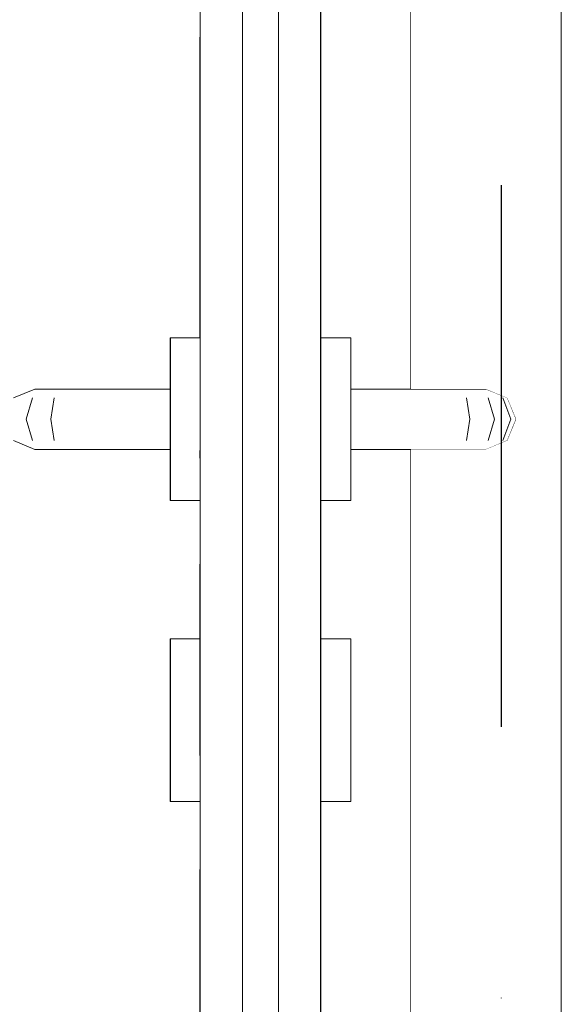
# Model space of a CAD drawing. Header units: millimetres. Extents: x -12989 to 381814, y -50461 to 30884.
# Tile 24 of 111: x 363625 to 363805, y -45155 to -44828. Entities that reach past the tile are written whole.
import ezdxf
from ezdxf.enums import TextEntityAlignment as Align

# ---------------------------------------------------------------- set-up
doc = ezdxf.new("R2010")
doc.units = ezdxf.units.MM
doc.header["$MEASUREMENT"] = 0
doc.linetypes.add('Kropki i Kreski', pattern=[360, 180, -90, 0, -90])
doc.linetypes.add('Wipeout_Contour', pattern=[1000, 0, -1000])
for name, color, linetype in [('AS_Belki.Import IFC', 7, 'Continuous'), ('Nowe_A__SCIANY', 7, 'Continuous'), ('Nowe_A_WYM', 7, 'Continuous'), ('Nowe_Drzwi Archicad', 7, 'Continuous'), ('Nowe_Warstwa IFC.Import IFC', 7, 'Continuous')]:
    doc.layers.add(name, color=color, linetype=linetype)
for name, color, linetype, lineweight in [('AS_Belki.Import IFC_Nr_pióra__88', 7, 'Continuous', 13), ('Nowe_A_WYM_Nr_pióra__1', 7, 'Continuous', 13), ('Nowe_A_WYM_Nr_pióra__45', 7, 'Continuous', 15), ('Nowe_A_WYM_Nr_pióra__85', 7, 'Continuous', 13), ('Nowe_Drzwi Archicad_Nr_pióra__3', 7, 'Continuous', 13), ('Nowe_Warstwa IFC.Import IFC_Nr_pióra__1', 7, 'Continuous', 13), ('Nowe_Warstwa IFC.Import IFC_Nr_pióra__25', 7, 'Continuous', 25)]:
    doc.layers.add(name, color=color, linetype=linetype, lineweight=lineweight)
doc.styles.add('STYL_AUTOMATYCZNY_1', font='arial.ttf')
doc.styles.add('STYL_AUTOMATYCZNY_4', font='arial.ttf')
doc.dimstyles.new('STYL_AUTOMATYCZNY__2', dxfattribs={"dimtxt": 139.999998, "dimasz": 57, "dimexe": 0.18, "dimexo": 0.0625, "dimgap": 0, "dimtad": 1, "dimdec": 0, "dimlfac": 0.1, "dimzin": 0, "dimdsep": 46, "dimtxsty": 'STYL_AUTOMATYCZNY_4', "dimblk": 'ARROWHEAD_6', "dimblk1": 'ARROWHEAD_6', "dimblk2": 'ARROWHEAD_6', "dimcen": 0.09, "dimse1": 1, "dimse2": 1, "dimclrd": 7, "dimclre": 7, "dimclrt": 7, "dimadec": 0, "dimazin": 0, "dimtfac": 1, "dimtdec": 4, "dimtmove": 0, "dimatfit": 3, "dimfxl": 0, "dimtolj": 1, "dimtzin": 0, "dimarcsym": 0})

# ---------------------------------------------------------------- blocks, each defined once
blk = doc.blocks.new('ElemPrzekroju_1_1', base_point=(363535.4, -45960.59))
at = {"color": 254, "linetype": 'Wipeout_Contour', "lineweight": 0, "ltscale": 10259356.83937414}
blk.add_wipeout([(363535.4, -43780.59), (363535.4, -44640.59), (363555.4, -44660.59), (363535.4, -44680.59), (363535.4, -45640.59), (363555.4, -45660.59), (363665.4, -45660.59), (363685.4, -45640.59), (363685.4, -45087.59), (363685.3, -45087.59), (363675.4, -45087.59), (363675.4, -45033.59), (363685.4, -45033.59), (363685.4, -44987.59), (363675.4, -44987.59), (363675.4, -44970.59), (363630.4, -44970.59), (363623.33, -44967.66), (363620.4, -44960.59), (363623.33, -44953.52), (363630.4, -44950.59), (363675.4, -44950.59), (363675.4, -44933.59), (363685.4, -44933.59), (363685.4, -44680.59), (363665.4, -44660.59), (363685.4, -44640.59), (363685.4, -43780.59)], dxfattribs=at).dxf.layer = 'Nowe_A__SCIANY'
blk = doc.blocks.new('ElemPrzekroju_6_1', base_point=(363535.4, -45960.59))
at = {"color": 254, "linetype": 'Wipeout_Contour', "lineweight": 0, "ltscale": 2198766.280141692}
blk.add_wipeout([(363755.4, -43860.59), (363725.4, -43860.59), (363725.4, -44933.59), (363735.4, -44933.59), (363735.4, -44950.59), (363755.4, -44950.59)], dxfattribs=at).dxf.layer = 'Nowe_Drzwi Archicad'
at = {"color": 254, "linetype": 'Wipeout_Contour', "lineweight": 0, "ltscale": 1465582.028579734}
blk.add_wipeout([(363630.4, -44950.59), (363623.33, -44953.52), (363624.89, -44953.52), (363631.55, -44950.59)], dxfattribs=at).dxf.layer = 'Nowe_Drzwi Archicad'
at = {"color": 254, "linetype": 'Wipeout_Contour', "lineweight": 0, "ltscale": 1466200.320476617}
blk.add_wipeout([(363780.4, -44950.59), (363779.26, -44950.59), (363785.92, -44953.52), (363787.48, -44953.52)], dxfattribs=at).dxf.layer = 'Nowe_Drzwi Archicad'
at = {"color": 254, "linetype": 'Wipeout_Contour', "lineweight": 0, "ltscale": 1466225.503888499}
blk.add_wipeout([(363790.4, -44960.59), (363788.68, -44960.59), (363785.92, -44967.66), (363787.48, -44967.66)], dxfattribs=at).dxf.layer = 'Nowe_Drzwi Archicad'
at = {"color": 254, "linetype": 'Wipeout_Contour', "lineweight": 0, "ltscale": 1465590.407743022}
blk.add_wipeout([(363623.33, -44967.66), (363630.4, -44970.59), (363631.55, -44970.59), (363624.89, -44967.66)], dxfattribs=at).dxf.layer = 'Nowe_Drzwi Archicad'
at = {"color": 254, "linetype": 'Wipeout_Contour', "lineweight": 0, "ltscale": 3665343.71480566}
blk.add_wipeout([(363725.4, -45960.59), (363755.4, -45960.59), (363755.4, -44970.59), (363735.4, -44970.59), (363735.4, -44987.59), (363725.4, -44987.59), (363725.4, -45033.59), (363735.4, -45033.59), (363735.4, -45087.59), (363725.4, -45087.59)], dxfattribs=at).dxf.layer = 'Nowe_Drzwi Archicad'
at = {"color": 254, "linetype": 'Wipeout_Contour', "lineweight": 0, "ltscale": 1465788.834166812}
blk.add_wipeout([(363675.4, -44983.97), (363675.4, -44987.59), (363675.5, -44987.59), (363675.5, -44983.97)], dxfattribs=at).dxf.layer = 'Nowe_Drzwi Archicad'
at = {"color": 254, "linetype": 'Wipeout_Contour', "lineweight": 0, "ltscale": 1465816.5304132}
blk.add_wipeout([(363675.5, -45047.09), (363675.5, -45037.21), (363675.4, -45037.21), (363675.4, -45047.09)], dxfattribs=at).dxf.layer = 'Nowe_Drzwi Archicad'
at = {"color": 254, "linetype": 'Wipeout_Contour', "lineweight": 0, "ltscale": 1465592.600304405}
blk.add_wipeout([(363631.55, -44950.59), (363624.89, -44953.52), (363629.7, -44953.52), (363634.8, -44950.59)], dxfattribs=at).dxf.layer = 'Nowe_Drzwi Archicad'
at = {"color": 254, "linetype": 'Wipeout_Contour', "lineweight": 0, "ltscale": 1466222.03461636}
blk.add_wipeout([(363787.48, -44953.52), (363785.92, -44953.52), (363788.68, -44960.59), (363790.4, -44960.59)], dxfattribs=at).dxf.layer = 'Nowe_Drzwi Archicad'
at = {"color": 254, "linetype": 'Wipeout_Contour', "lineweight": 0, "ltscale": 1465582.092901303}
blk.add_wipeout([(363622.13, -44960.59), (363624.89, -44967.66), (363629.7, -44967.66), (363627.59, -44960.59)], dxfattribs=at).dxf.layer = 'Nowe_Drzwi Archicad'
at = {"color": 254, "linetype": 'Wipeout_Contour', "lineweight": 0, "ltscale": 1466208.696132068}
blk.add_wipeout([(363787.48, -44967.66), (363785.92, -44967.66), (363779.26, -44970.59), (363780.4, -44970.59)], dxfattribs=at).dxf.layer = 'Nowe_Drzwi Archicad'
at = {"color": 254, "linetype": 'Wipeout_Contour', "lineweight": 0, "ltscale": 1465785.519954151}
blk.add_wipeout([(363675.4, -44974.09), (363675.4, -44983.97), (363675.5, -44983.97), (363675.5, -44974.09)], dxfattribs=at).dxf.layer = 'Nowe_Drzwi Archicad'
at = {"color": 254, "linetype": 'Wipeout_Contour', "lineweight": 0, "ltscale": 1466026.622161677}
blk.add_wipeout([(363735.4, -44983.97), (363735.3, -44983.97), (363735.3, -44987.59), (363735.4, -44987.59)], dxfattribs=at).dxf.layer = 'Nowe_Drzwi Archicad'
at = {"color": 254, "linetype": 'Wipeout_Contour', "lineweight": 0, "ltscale": 1465813.21187856}
blk.add_wipeout([(363675.5, -45037.21), (363675.5, -45033.59), (363675.4, -45033.59), (363675.4, -45037.21)], dxfattribs=at).dxf.layer = 'Nowe_Drzwi Archicad'
at = {"color": 254, "linetype": 'Wipeout_Contour', "lineweight": 0, "ltscale": 1466054.313915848}
blk.add_wipeout([(363735.3, -45047.09), (363735.4, -45047.09), (363735.4, -45037.21), (363735.3, -45037.21)], dxfattribs=at).dxf.layer = 'Nowe_Drzwi Archicad'
at = {"color": 254, "linetype": 'Wipeout_Contour', "lineweight": 0, "ltscale": 1465822.279357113}
blk.add_wipeout([(363675.5, -45060.59), (363675.5, -45047.09), (363675.4, -45047.09), (363675.4, -45060.59)], dxfattribs=at).dxf.layer = 'Nowe_Drzwi Archicad'
at = {"color": 254, "linetype": 'Wipeout_Contour', "lineweight": 0, "ltscale": 1466075.772732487}
blk.add_wipeout([(363735.3, -45087.59), (363735.4, -45087.59), (363735.4, -45083.97), (363735.3, -45083.97)], dxfattribs=at).dxf.layer = 'Nowe_Drzwi Archicad'
at = {"color": 254, "linetype": 'Wipeout_Contour', "lineweight": 0, "ltscale": 1466189.74868735}
blk.add_wipeout([(363779.26, -44950.59), (363776.01, -44950.59), (363781.11, -44953.52), (363785.92, -44953.52)], dxfattribs=at).dxf.layer = 'Nowe_Drzwi Archicad'
at = {"color": 254, "linetype": 'Wipeout_Contour', "lineweight": 0, "ltscale": 1465578.622130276}
blk.add_wipeout([(363624.89, -44953.52), (363622.13, -44960.59), (363627.59, -44960.59), (363629.7, -44953.52)], dxfattribs=at).dxf.layer = 'Nowe_Drzwi Archicad'
at = {"color": 254, "linetype": 'Wipeout_Contour', "lineweight": 0, "ltscale": 1465779.780642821}
blk.add_wipeout([(363675.4, -44960.59), (363675.4, -44974.09), (363675.5, -44974.09), (363675.5, -44960.59)], dxfattribs=at).dxf.layer = 'Nowe_Drzwi Archicad'
at = {"color": 254, "linetype": 'Wipeout_Contour', "lineweight": 0, "ltscale": 1466212.103106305}
blk.add_wipeout([(363788.68, -44960.59), (363783.22, -44960.59), (363781.11, -44967.66), (363785.92, -44967.66)], dxfattribs=at).dxf.layer = 'Nowe_Drzwi Archicad'
at = {"color": 254, "linetype": 'Wipeout_Contour', "lineweight": 0, "ltscale": 1465600.979409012}
blk.add_wipeout([(363624.89, -44967.66), (363631.55, -44970.59), (363634.8, -44970.59), (363629.7, -44967.66)], dxfattribs=at).dxf.layer = 'Nowe_Drzwi Archicad'
at = {"color": 254, "linetype": 'Wipeout_Contour', "lineweight": 0, "ltscale": 1466023.308486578}
blk.add_wipeout([(363735.4, -44974.09), (363735.3, -44974.09), (363735.3, -44983.97), (363735.4, -44983.97)], dxfattribs=at).dxf.layer = 'Nowe_Drzwi Archicad'
at = {"color": 254, "linetype": 'Wipeout_Contour', "lineweight": 0, "ltscale": 1465808.484409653}
blk.add_wipeout([(363675.5, -44983.97), (363675.5, -44987.59), (363685.3, -44987.59), (363685.3, -44983.97)], dxfattribs=at).dxf.layer = 'Nowe_Drzwi Archicad'
at = {"color": 254, "linetype": 'Wipeout_Contour', "lineweight": 0, "ltscale": 1465836.180284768}
blk.add_wipeout([(363685.3, -45047.09), (363685.3, -45037.21), (363675.5, -45037.21), (363675.5, -45047.09)], dxfattribs=at).dxf.layer = 'Nowe_Drzwi Archicad'
at = {"color": 254, "linetype": 'Wipeout_Contour', "lineweight": 0, "ltscale": 1466060.061927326}
blk.add_wipeout([(363735.3, -45060.59), (363735.4, -45060.59), (363735.4, -45047.09), (363735.3, -45047.09)], dxfattribs=at).dxf.layer = 'Nowe_Drzwi Archicad'
at = {"color": 254, "linetype": 'Wipeout_Contour', "lineweight": 0, "ltscale": 1465828.919361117}
blk.add_wipeout([(363675.5, -45074.09), (363675.5, -45060.59), (363675.4, -45060.59), (363675.4, -45074.09)], dxfattribs=at).dxf.layer = 'Nowe_Drzwi Archicad'
at = {"color": 254, "linetype": 'Wipeout_Contour', "lineweight": 0, "ltscale": 1466072.451801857}
blk.add_wipeout([(363735.3, -45083.97), (363735.4, -45083.97), (363735.4, -45074.09), (363735.3, -45074.09)], dxfattribs=at).dxf.layer = 'Nowe_Drzwi Archicad'
at = {"layer": 'Nowe_Drzwi Archicad_Nr_pióra__3', "color": 7, "linetype": 'Continuous', "lineweight": 13}
blk.add_line((363675.4, -44987.59), (363675.5, -44987.59), dxfattribs=at)
at = {"color": 254, "linetype": 'Wipeout_Contour', "lineweight": 0, "ltscale": 1465773.155152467}
blk.add_wipeout([(363675.4, -44947.09), (363675.4, -44960.59), (363675.5, -44960.59), (363675.5, -44947.09)], dxfattribs=at).dxf.layer = 'Nowe_Drzwi Archicad'
at = {"color": 254, "linetype": 'Wipeout_Contour', "lineweight": 0, "ltscale": 1465612.509378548}
blk.add_wipeout([(363634.8, -44950.59), (363629.7, -44953.52), (363636.9, -44953.52), (363639.66, -44950.59)], dxfattribs=at).dxf.layer = 'Nowe_Drzwi Archicad'
at = {"color": 254, "linetype": 'Wipeout_Contour', "lineweight": 0, "ltscale": 1466208.633804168}
blk.add_wipeout([(363785.92, -44953.52), (363781.11, -44953.52), (363783.22, -44960.59), (363788.68, -44960.59)], dxfattribs=at).dxf.layer = 'Nowe_Drzwi Archicad'
at = {"color": 254, "linetype": 'Wipeout_Contour', "lineweight": 0, "ltscale": 1465607.536292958}
blk.add_wipeout([(363627.59, -44960.59), (363629.7, -44967.66), (363636.9, -44967.66), (363635.76, -44960.59)], dxfattribs=at).dxf.layer = 'Nowe_Drzwi Archicad'
at = {"color": 254, "linetype": 'Wipeout_Contour', "lineweight": 0, "ltscale": 1466017.570106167}
blk.add_wipeout([(363735.4, -44960.59), (363735.3, -44960.59), (363735.3, -44974.09), (363735.4, -44974.09)], dxfattribs=at).dxf.layer = 'Nowe_Drzwi Archicad'
at = {"color": 254, "linetype": 'Wipeout_Contour', "lineweight": 0, "ltscale": 1466198.124401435}
blk.add_wipeout([(363785.92, -44967.66), (363781.11, -44967.66), (363776.01, -44970.59), (363779.26, -44970.59)], dxfattribs=at).dxf.layer = 'Nowe_Drzwi Archicad'
at = {"color": 254, "linetype": 'Wipeout_Contour', "lineweight": 0, "ltscale": 1465805.17024142}
blk.add_wipeout([(363675.5, -44974.09), (363675.5, -44983.97), (363685.3, -44983.97), (363685.3, -44974.09)], dxfattribs=at).dxf.layer = 'Nowe_Drzwi Archicad'
at = {"color": 254, "linetype": 'Wipeout_Contour', "lineweight": 0, "ltscale": 1466006.971884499}
blk.add_wipeout([(363735.3, -44983.97), (363725.5, -44983.97), (363725.5, -44987.59), (363735.3, -44987.59)], dxfattribs=at).dxf.layer = 'Nowe_Drzwi Archicad'
at = {"color": 254, "linetype": 'Wipeout_Contour', "lineweight": 0, "ltscale": 1465832.861794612}
blk.add_wipeout([(363685.3, -45037.21), (363685.3, -45033.59), (363675.5, -45033.59), (363675.5, -45037.21)], dxfattribs=at).dxf.layer = 'Nowe_Drzwi Archicad'
at = {"color": 254, "linetype": 'Wipeout_Contour', "lineweight": 0, "ltscale": 1466034.66400985}
blk.add_wipeout([(363725.5, -45047.09), (363735.3, -45047.09), (363735.3, -45037.21), (363725.5, -45037.21)], dxfattribs=at).dxf.layer = 'Nowe_Drzwi Archicad'
at = {"color": 254, "linetype": 'Wipeout_Contour', "lineweight": 0, "ltscale": 1465841.929151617}
blk.add_wipeout([(363685.3, -45060.59), (363685.3, -45047.09), (363675.5, -45047.09), (363675.5, -45060.59)], dxfattribs=at).dxf.layer = 'Nowe_Drzwi Archicad'
at = {"color": 254, "linetype": 'Wipeout_Contour', "lineweight": 0, "ltscale": 1466066.700854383}
blk.add_wipeout([(363735.3, -45074.09), (363735.4, -45074.09), (363735.4, -45060.59), (363735.3, -45060.59)], dxfattribs=at).dxf.layer = 'Nowe_Drzwi Archicad'
at = {"color": 254, "linetype": 'Wipeout_Contour', "lineweight": 0, "ltscale": 1465834.671241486}
blk.add_wipeout([(363675.5, -45083.97), (363675.5, -45074.09), (363675.4, -45074.09), (363675.4, -45083.97)], dxfattribs=at).dxf.layer = 'Nowe_Drzwi Archicad'
at = {"color": 254, "linetype": 'Wipeout_Contour', "lineweight": 0, "ltscale": 1466056.123114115}
blk.add_wipeout([(363725.5, -45087.59), (363735.3, -45087.59), (363735.3, -45083.97), (363725.5, -45083.97)], dxfattribs=at).dxf.layer = 'Nowe_Drzwi Archicad'
at = {"layer": 'Nowe_Drzwi Archicad_Nr_pióra__3', "color": 7, "linetype": 'Continuous', "lineweight": 13}
for p, q in [((363630.4, -44950.59), (363631.55, -44950.59)), ((363631.55, -44950.59), (363634.8, -44950.59)), ((363785.92, -44953.52), (363788.68, -44960.59)), ((363787.48, -44953.52), (363790.4, -44960.59)), ((363788.68, -44960.59), (363785.92, -44967.66)), ((363790.4, -44960.59), (363787.48, -44967.66)), ((363675.4, -44987.59), (363675.4, -44983.97)), ((363735.4, -44987.59), (363735.3, -44987.59)), ((363675.4, -45037.21), (363675.4, -45033.59)), ((363675.4, -45033.59), (363675.5, -45033.59)), ((363675.4, -45047.09), (363675.4, -45037.21)), ((363735.4, -45087.59), (363735.3, -45087.59))]:
    blk.add_line(p, q, dxfattribs=at)
at = {"color": 254, "linetype": 'Wipeout_Contour', "lineweight": 0, "ltscale": 1465767.418777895}
blk.add_wipeout([(363675.4, -44937.21), (363675.4, -44947.09), (363675.5, -44947.09), (363675.5, -44937.21)], dxfattribs=at).dxf.layer = 'Nowe_Drzwi Archicad'
at = {"color": 254, "linetype": 'Wipeout_Contour', "lineweight": 0, "ltscale": 1466010.945690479}
blk.add_wipeout([(363735.4, -44947.09), (363735.3, -44947.09), (363735.3, -44960.59), (363735.4, -44960.59)], dxfattribs=at).dxf.layer = 'Nowe_Drzwi Archicad'
at = {"color": 254, "linetype": 'Wipeout_Contour', "lineweight": 0, "ltscale": 1466169.839495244}
blk.add_wipeout([(363776.01, -44950.59), (363771.14, -44950.59), (363773.9, -44953.52), (363781.11, -44953.52)], dxfattribs=at).dxf.layer = 'Nowe_Drzwi Archicad'
at = {"color": 254, "linetype": 'Wipeout_Contour', "lineweight": 0, "ltscale": 1465604.065578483}
blk.add_wipeout([(363629.7, -44953.52), (363627.59, -44960.59), (363635.76, -44960.59), (363636.9, -44953.52)], dxfattribs=at).dxf.layer = 'Nowe_Drzwi Archicad'
at = {"color": 254, "linetype": 'Wipeout_Contour', "lineweight": 0, "ltscale": 1465799.431007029}
blk.add_wipeout([(363675.5, -44960.59), (363675.5, -44974.09), (363685.3, -44974.09), (363685.3, -44960.59)], dxfattribs=at).dxf.layer = 'Nowe_Drzwi Archicad'
at = {"color": 254, "linetype": 'Wipeout_Contour', "lineweight": 0, "ltscale": 1466186.65955788}
blk.add_wipeout([(363783.22, -44960.59), (363775.05, -44960.59), (363773.9, -44967.66), (363781.11, -44967.66)], dxfattribs=at).dxf.layer = 'Nowe_Drzwi Archicad'
at = {"color": 254, "linetype": 'Wipeout_Contour', "lineweight": 0, "ltscale": 1465620.888373}
blk.add_wipeout([(363629.7, -44967.66), (363634.8, -44970.59), (363639.66, -44970.59), (363636.9, -44967.66)], dxfattribs=at).dxf.layer = 'Nowe_Drzwi Archicad'
at = {"color": 254, "linetype": 'Wipeout_Contour', "lineweight": 0, "ltscale": 1466003.658164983}
blk.add_wipeout([(363735.3, -44974.09), (363725.5, -44974.09), (363725.5, -44983.97), (363735.3, -44983.97)], dxfattribs=at).dxf.layer = 'Nowe_Drzwi Archicad'
at = {"color": 254, "linetype": 'Wipeout_Contour', "lineweight": 0, "ltscale": 1465828.134646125}
blk.add_wipeout([(363685.3, -44983.97), (363685.3, -44987.59), (363685.4, -44987.59), (363685.4, -44983.97)], dxfattribs=at).dxf.layer = 'Nowe_Drzwi Archicad'
at = {"color": 254, "linetype": 'Wipeout_Contour', "lineweight": 0, "ltscale": 1466050.99591945}
blk.add_wipeout([(363735.3, -45037.21), (363735.4, -45037.21), (363735.4, -45033.59), (363735.3, -45033.59)], dxfattribs=at).dxf.layer = 'Nowe_Drzwi Archicad'
at = {"color": 254, "linetype": 'Wipeout_Contour', "lineweight": 0, "ltscale": 1465855.83014996}
blk.add_wipeout([(363685.4, -45047.09), (363685.4, -45037.21), (363685.3, -45037.21), (363685.3, -45047.09)], dxfattribs=at).dxf.layer = 'Nowe_Drzwi Archicad'
at = {"color": 254, "linetype": 'Wipeout_Contour', "lineweight": 0, "ltscale": 1466040.412098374}
blk.add_wipeout([(363725.5, -45060.59), (363735.3, -45060.59), (363735.3, -45047.09), (363725.5, -45047.09)], dxfattribs=at).dxf.layer = 'Nowe_Drzwi Archicad'
at = {"color": 254, "linetype": 'Wipeout_Contour', "lineweight": 0, "ltscale": 1465848.569066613}
blk.add_wipeout([(363685.3, -45074.09), (363685.3, -45060.59), (363675.5, -45060.59), (363675.5, -45074.09)], dxfattribs=at).dxf.layer = 'Nowe_Drzwi Archicad'
at = {"color": 254, "linetype": 'Wipeout_Contour', "lineweight": 0, "ltscale": 1466052.802138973}
blk.add_wipeout([(363725.5, -45083.97), (363735.3, -45083.97), (363735.3, -45074.09), (363725.5, -45074.09)], dxfattribs=at).dxf.layer = 'Nowe_Drzwi Archicad'
at = {"color": 254, "linetype": 'Wipeout_Contour', "lineweight": 0, "ltscale": 1465837.99271082}
blk.add_wipeout([(363675.5, -45087.59), (363675.5, -45083.97), (363675.4, -45083.97), (363675.4, -45087.59)], dxfattribs=at).dxf.layer = 'Nowe_Drzwi Archicad'
at = {"layer": 'Nowe_Drzwi Archicad_Nr_pióra__3', "color": 7, "linetype": 'Continuous', "lineweight": 13}
for p, q in [((363630.4, -44950.59), (363623.33, -44953.52)), ((363779.26, -44950.59), (363776.01, -44950.59)), ((363780.4, -44950.59), (363779.26, -44950.59)), ((363629.7, -44953.52), (363627.59, -44960.59)), ((363627.59, -44960.59), (363629.7, -44967.66)), ((363623.33, -44967.66), (363630.4, -44970.59)), ((363630.4, -44970.59), (363631.55, -44970.59)), ((363631.55, -44970.59), (363634.8, -44970.59)), ((363675.4, -44983.97), (363675.4, -44974.09)), ((363735.4, -44987.59), (363735.4, -44983.97)), ((363675.4, -45060.59), (363675.4, -45047.09)), ((363735.4, -45087.59), (363735.4, -45083.97))]:
    blk.add_line(p, q, dxfattribs=at)
at = {"color": 254, "linetype": 'Wipeout_Contour', "lineweight": 0, "ltscale": 1465764.107500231}
blk.add_wipeout([(363675.4, -44933.59), (363675.4, -44937.21), (363675.5, -44937.21), (363675.5, -44933.59)], dxfattribs=at).dxf.layer = 'Nowe_Drzwi Archicad'
at = {"color": 254, "linetype": 'Wipeout_Contour', "lineweight": 0, "ltscale": 1466005.210246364}
blk.add_wipeout([(363735.4, -44937.21), (363735.3, -44937.21), (363735.3, -44947.09), (363735.4, -44947.09)], dxfattribs=at).dxf.layer = 'Nowe_Drzwi Archicad'
at = {"color": 254, "linetype": 'Wipeout_Contour', "lineweight": 0, "ltscale": 1465792.805605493}
blk.add_wipeout([(363675.5, -44947.09), (363675.5, -44960.59), (363685.3, -44960.59), (363685.3, -44947.09)], dxfattribs=at).dxf.layer = 'Nowe_Drzwi Archicad'
at = {"color": 254, "linetype": 'Wipeout_Contour', "lineweight": 0, "ltscale": 1465637.922717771}
blk.add_wipeout([(363639.66, -44950.59), (363636.9, -44953.52), (363644.71, -44953.52), (363645.4, -44950.59)], dxfattribs=at).dxf.layer = 'Nowe_Drzwi Archicad'
at = {"color": 254, "linetype": 'Wipeout_Contour', "lineweight": 0, "ltscale": 1466183.190199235}
blk.add_wipeout([(363781.11, -44953.52), (363773.9, -44953.52), (363775.05, -44960.59), (363783.22, -44960.59)], dxfattribs=at).dxf.layer = 'Nowe_Drzwi Archicad'
at = {"color": 254, "linetype": 'Wipeout_Contour', "lineweight": 0, "ltscale": 1465639.143467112}
blk.add_wipeout([(363635.76, -44960.59), (363636.9, -44967.66), (363644.71, -44967.66), (363644.42, -44960.59)], dxfattribs=at).dxf.layer = 'Nowe_Drzwi Archicad'
at = {"color": 254, "linetype": 'Wipeout_Contour', "lineweight": 0, "ltscale": 1465997.919707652}
blk.add_wipeout([(363735.3, -44960.59), (363725.5, -44960.59), (363725.5, -44974.09), (363735.3, -44974.09)], dxfattribs=at).dxf.layer = 'Nowe_Drzwi Archicad'
at = {"color": 254, "linetype": 'Wipeout_Contour', "lineweight": 0, "ltscale": 1466178.215319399}
blk.add_wipeout([(363781.11, -44967.66), (363773.9, -44967.66), (363771.14, -44970.59), (363776.01, -44970.59)], dxfattribs=at).dxf.layer = 'Nowe_Drzwi Archicad'
at = {"color": 254, "linetype": 'Wipeout_Contour', "lineweight": 0, "ltscale": 1465824.820522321}
blk.add_wipeout([(363685.3, -44974.09), (363685.3, -44983.97), (363685.4, -44983.97), (363685.4, -44974.09)], dxfattribs=at).dxf.layer = 'Nowe_Drzwi Archicad'
at = {"color": 254, "linetype": 'Wipeout_Contour', "lineweight": 0, "ltscale": 1465987.321600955}
blk.add_wipeout([(363725.5, -44983.97), (363725.4, -44983.97), (363725.4, -44987.59), (363725.5, -44987.59)], dxfattribs=at).dxf.layer = 'Nowe_Drzwi Archicad'
at = {"color": 254, "linetype": 'Wipeout_Contour', "lineweight": 0, "ltscale": 1465852.511704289}
blk.add_wipeout([(363685.4, -45037.21), (363685.4, -45033.59), (363685.3, -45033.59), (363685.3, -45037.21)], dxfattribs=at).dxf.layer = 'Nowe_Drzwi Archicad'
at = {"color": 254, "linetype": 'Wipeout_Contour', "lineweight": 0, "ltscale": 1466015.014097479}
blk.add_wipeout([(363725.4, -45047.09), (363725.5, -45047.09), (363725.5, -45037.21), (363725.4, -45037.21)], dxfattribs=at).dxf.layer = 'Nowe_Drzwi Archicad'
at = {"color": 254, "linetype": 'Wipeout_Contour', "lineweight": 0, "ltscale": 1465861.578939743}
blk.add_wipeout([(363685.4, -45060.59), (363685.4, -45047.09), (363685.3, -45047.09), (363685.3, -45060.59)], dxfattribs=at).dxf.layer = 'Nowe_Drzwi Archicad'
at = {"color": 254, "linetype": 'Wipeout_Contour', "lineweight": 0, "ltscale": 1466047.051114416}
blk.add_wipeout([(363725.5, -45074.09), (363735.3, -45074.09), (363735.3, -45060.59), (363725.5, -45060.59)], dxfattribs=at).dxf.layer = 'Nowe_Drzwi Archicad'
at = {"color": 254, "linetype": 'Wipeout_Contour', "lineweight": 0, "ltscale": 1465854.32086988}
blk.add_wipeout([(363685.3, -45083.97), (363685.3, -45074.09), (363675.5, -45074.09), (363675.5, -45083.97)], dxfattribs=at).dxf.layer = 'Nowe_Drzwi Archicad'
at = {"color": 254, "linetype": 'Wipeout_Contour', "lineweight": 0, "ltscale": 1466036.473489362}
blk.add_wipeout([(363725.4, -45087.59), (363725.5, -45087.59), (363725.5, -45083.97), (363725.4, -45083.97)], dxfattribs=at).dxf.layer = 'Nowe_Drzwi Archicad'
at = {"layer": 'Nowe_Drzwi Archicad_Nr_pióra__3', "color": 7, "linetype": 'Continuous', "lineweight": 13}
for p, q in [((363634.8, -44950.59), (363639.66, -44950.59)), ((363780.4, -44950.59), (363787.48, -44953.52)), ((363781.11, -44953.52), (363783.22, -44960.59)), ((363783.22, -44960.59), (363781.11, -44967.66)), ((363787.48, -44967.66), (363780.4, -44970.59)), ((363779.26, -44970.59), (363776.01, -44970.59)), ((363780.4, -44970.59), (363779.26, -44970.59)), ((363735.4, -44983.97), (363735.4, -44974.09)), ((363735.4, -45060.59), (363735.4, -45047.09)), ((363675.4, -45074.09), (363675.4, -45060.59)), ((363735.4, -45074.09), (363735.4, -45060.59)), ((363735.4, -45083.97), (363735.4, -45074.09))]:
    blk.add_line(p, q, dxfattribs=at)
at = {"color": 254, "linetype": 'Wipeout_Contour', "lineweight": 0, "ltscale": 1466001.899505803}
blk.add_wipeout([(363735.4, -44933.59), (363735.3, -44933.59), (363735.3, -44937.21), (363735.4, -44937.21)], dxfattribs=at).dxf.layer = 'Nowe_Drzwi Archicad'
at = {"color": 254, "linetype": 'Wipeout_Contour', "lineweight": 0, "ltscale": 1465787.069307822}
blk.add_wipeout([(363675.5, -44937.21), (363675.5, -44947.09), (363685.3, -44947.09), (363685.3, -44937.21)], dxfattribs=at).dxf.layer = 'Nowe_Drzwi Archicad'
at = {"color": 254, "linetype": 'Wipeout_Contour', "lineweight": 0, "ltscale": 1465991.295203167}
blk.add_wipeout([(363735.3, -44947.09), (363725.5, -44947.09), (363725.5, -44960.59), (363735.3, -44960.59)], dxfattribs=at).dxf.layer = 'Nowe_Drzwi Archicad'
at = {"color": 254, "linetype": 'Wipeout_Contour', "lineweight": 0, "ltscale": 1466144.426015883}
blk.add_wipeout([(363771.14, -44950.59), (363765.4, -44950.59), (363766.1, -44953.52), (363773.9, -44953.52)], dxfattribs=at).dxf.layer = 'Nowe_Drzwi Archicad'
at = {"color": 254, "linetype": 'Wipeout_Contour', "lineweight": 0, "ltscale": 1465635.672823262}
blk.add_wipeout([(363636.9, -44953.52), (363635.76, -44960.59), (363644.42, -44960.59), (363644.71, -44953.52)], dxfattribs=at).dxf.layer = 'Nowe_Drzwi Archicad'
at = {"color": 254, "linetype": 'Wipeout_Contour', "lineweight": 0, "ltscale": 1465819.08136487}
blk.add_wipeout([(363685.3, -44960.59), (363685.3, -44974.09), (363685.4, -44974.09), (363685.4, -44960.59)], dxfattribs=at).dxf.layer = 'Nowe_Drzwi Archicad'
at = {"color": 254, "linetype": 'Wipeout_Contour', "lineweight": 0, "ltscale": 1466155.052204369}
blk.add_wipeout([(363775.05, -44960.59), (363766.39, -44960.59), (363766.1, -44967.66), (363773.9, -44967.66)], dxfattribs=at).dxf.layer = 'Nowe_Drzwi Archicad'
at = {"color": 254, "linetype": 'Wipeout_Contour', "lineweight": 0, "ltscale": 1465646.301571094}
blk.add_wipeout([(363636.9, -44967.66), (363639.66, -44970.59), (363645.4, -44970.59), (363644.71, -44967.66)], dxfattribs=at).dxf.layer = 'Nowe_Drzwi Archicad'
at = {"color": 254, "linetype": 'Wipeout_Contour', "lineweight": 0, "ltscale": 1465984.007837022}
blk.add_wipeout([(363725.5, -44974.09), (363725.4, -44974.09), (363725.4, -44983.97), (363725.5, -44983.97)], dxfattribs=at).dxf.layer = 'Nowe_Drzwi Archicad'
at = {"color": 254, "linetype": 'Wipeout_Contour', "lineweight": 0, "ltscale": 1466031.345968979}
blk.add_wipeout([(363725.5, -45037.21), (363735.3, -45037.21), (363735.3, -45033.59), (363725.5, -45033.59)], dxfattribs=at).dxf.layer = 'Nowe_Drzwi Archicad'
at = {"color": 254, "linetype": 'Wipeout_Contour', "lineweight": 0, "ltscale": 1466020.762263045}
blk.add_wipeout([(363725.4, -45060.59), (363725.5, -45060.59), (363725.5, -45047.09), (363725.4, -45047.09)], dxfattribs=at).dxf.layer = 'Nowe_Drzwi Archicad'
at = {"color": 254, "linetype": 'Wipeout_Contour', "lineweight": 0, "ltscale": 1465868.21876573}
blk.add_wipeout([(363685.4, -45074.09), (363685.4, -45060.59), (363685.3, -45060.59), (363685.3, -45074.09)], dxfattribs=at).dxf.layer = 'Nowe_Drzwi Archicad'
at = {"color": 254, "linetype": 'Wipeout_Contour', "lineweight": 0, "ltscale": 1466033.15246971}
blk.add_wipeout([(363725.4, -45083.97), (363725.5, -45083.97), (363725.5, -45074.09), (363725.4, -45074.09)], dxfattribs=at).dxf.layer = 'Nowe_Drzwi Archicad'
at = {"color": 254, "linetype": 'Wipeout_Contour', "lineweight": 0, "ltscale": 1465857.642294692}
blk.add_wipeout([(363685.3, -45087.59), (363685.3, -45083.97), (363675.5, -45083.97), (363675.5, -45087.59)], dxfattribs=at).dxf.layer = 'Nowe_Drzwi Archicad'
at = {"layer": 'Nowe_Drzwi Archicad_Nr_pióra__3', "color": 7, "linetype": 'Continuous', "lineweight": 13}
for p, q in [((363776.01, -44950.59), (363771.14, -44950.59)), ((363636.9, -44953.52), (363635.76, -44960.59)), ((363635.76, -44960.59), (363636.9, -44967.66)), ((363634.8, -44970.59), (363639.66, -44970.59)), ((363735.4, -45033.59), (363735.3, -45033.59)), ((363735.4, -45037.21), (363735.4, -45033.59)), ((363735.4, -45047.09), (363735.4, -45037.21)), ((363675.4, -45083.97), (363675.4, -45074.09)), ((363675.4, -45087.59), (363675.4, -45083.97)), ((363675.4, -45087.59), (363675.5, -45087.59))]:
    blk.add_line(p, q, dxfattribs=at)
at = {"color": 254, "linetype": 'Wipeout_Contour', "lineweight": 0, "ltscale": 1465783.758074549}
blk.add_wipeout([(363675.5, -44933.59), (363675.5, -44937.21), (363685.3, -44937.21), (363685.3, -44933.59)], dxfattribs=at).dxf.layer = 'Nowe_Drzwi Archicad'
at = {"color": 254, "linetype": 'Wipeout_Contour', "lineweight": 0, "ltscale": 1465985.559682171}
blk.add_wipeout([(363735.3, -44937.21), (363725.5, -44937.21), (363725.5, -44947.09), (363735.3, -44947.09)], dxfattribs=at).dxf.layer = 'Nowe_Drzwi Archicad'
at = {"color": 254, "linetype": 'Wipeout_Contour', "lineweight": 0, "ltscale": 1465812.456052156}
blk.add_wipeout([(363685.3, -44947.09), (363685.3, -44960.59), (363685.4, -44960.59), (363685.4, -44947.09)], dxfattribs=at).dxf.layer = 'Nowe_Drzwi Archicad'
at = {"color": 254, "linetype": 'Wipeout_Contour', "lineweight": 0, "ltscale": 1465711.81978491}
blk.add_wipeout([(363645.4, -44950.59), (363644.71, -44953.52), (363675.4, -44953.52), (363675.4, -44950.59)], dxfattribs=at).dxf.layer = 'Nowe_Drzwi Archicad'
at = {"color": 254, "linetype": 'Wipeout_Contour', "lineweight": 0, "ltscale": 1466151.582775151}
blk.add_wipeout([(363773.9, -44953.52), (363766.1, -44953.52), (363766.39, -44960.59), (363775.05, -44960.59)], dxfattribs=at).dxf.layer = 'Nowe_Drzwi Archicad'
at = {"color": 254, "linetype": 'Wipeout_Contour', "lineweight": 0, "ltscale": 1465716.779771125}
blk.add_wipeout([(363644.42, -44960.59), (363644.71, -44967.66), (363675.4, -44967.66), (363675.4, -44960.59)], dxfattribs=at).dxf.layer = 'Nowe_Drzwi Archicad'
at = {"color": 254, "linetype": 'Wipeout_Contour', "lineweight": 0, "ltscale": 1465978.269302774}
blk.add_wipeout([(363725.5, -44960.59), (363725.4, -44960.59), (363725.4, -44974.09), (363725.5, -44974.09)], dxfattribs=at).dxf.layer = 'Nowe_Drzwi Archicad'
at = {"color": 254, "linetype": 'Wipeout_Contour', "lineweight": 0, "ltscale": 1466152.801981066}
blk.add_wipeout([(363773.9, -44967.66), (363766.1, -44967.66), (363765.4, -44970.59), (363771.14, -44970.59)], dxfattribs=at).dxf.layer = 'Nowe_Drzwi Archicad'
at = {"color": 254, "linetype": 'Wipeout_Contour', "lineweight": 0, "ltscale": 1466011.696012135}
blk.add_wipeout([(363725.4, -45037.21), (363725.5, -45037.21), (363725.5, -45033.59), (363725.4, -45033.59)], dxfattribs=at).dxf.layer = 'Nowe_Drzwi Archicad'
at = {"color": 254, "linetype": 'Wipeout_Contour', "lineweight": 0, "ltscale": 1466027.401368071}
blk.add_wipeout([(363725.4, -45074.09), (363725.5, -45074.09), (363725.5, -45060.59), (363725.4, -45060.59)], dxfattribs=at).dxf.layer = 'Nowe_Drzwi Archicad'
at = {"color": 254, "linetype": 'Wipeout_Contour', "lineweight": 0, "ltscale": 1465873.970491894}
blk.add_wipeout([(363685.4, -45083.97), (363685.4, -45074.09), (363685.3, -45074.09), (363685.3, -45083.97)], dxfattribs=at).dxf.layer = 'Nowe_Drzwi Archicad'
at = {"layer": 'Nowe_Drzwi Archicad_Nr_pióra__3', "color": 7, "linetype": 'Continuous', "lineweight": 13}
for p, q in [((363675.4, -44937.21), (363675.4, -44933.59)), ((363675.4, -44933.59), (363675.5, -44933.59)), ((363675.4, -44947.09), (363675.4, -44937.21)), ((363675.4, -44950.59), (363675.4, -44947.09)), ((363639.66, -44950.59), (363645.4, -44950.59)), ((363645.4, -44950.59), (363675.4, -44950.59)), ((363773.9, -44953.52), (363775.05, -44960.59)), ((363775.05, -44960.59), (363773.9, -44967.66)), ((363776.01, -44970.59), (363771.14, -44970.59))]:
    blk.add_line(p, q, dxfattribs=at)
at = {"color": 254, "linetype": 'Wipeout_Contour', "lineweight": 0, "ltscale": 1465982.24889723}
blk.add_wipeout([(363735.3, -44933.59), (363725.5, -44933.59), (363725.5, -44937.21), (363735.3, -44937.21)], dxfattribs=at).dxf.layer = 'Nowe_Drzwi Archicad'
at = {"color": 254, "linetype": 'Wipeout_Contour', "lineweight": 0, "ltscale": 1465806.719831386}
blk.add_wipeout([(363685.3, -44937.21), (363685.3, -44947.09), (363685.4, -44947.09), (363685.4, -44937.21)], dxfattribs=at).dxf.layer = 'Nowe_Drzwi Archicad'
at = {"color": 254, "linetype": 'Wipeout_Contour', "lineweight": 0, "ltscale": 1465971.644709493}
blk.add_wipeout([(363725.5, -44947.09), (363725.4, -44947.09), (363725.4, -44960.59), (363725.5, -44960.59)], dxfattribs=at).dxf.layer = 'Nowe_Drzwi Archicad'
at = {"color": 254, "linetype": 'Wipeout_Contour', "lineweight": 0, "ltscale": 1466070.528667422}
blk.add_wipeout([(363765.4, -44950.59), (363735.4, -44950.59), (363735.4, -44953.52), (363766.1, -44953.52)], dxfattribs=at).dxf.layer = 'Nowe_Drzwi Archicad'
at = {"color": 254, "linetype": 'Wipeout_Contour', "lineweight": 0, "ltscale": 1465713.309308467}
blk.add_wipeout([(363644.71, -44953.52), (363644.42, -44960.59), (363675.4, -44960.59), (363675.4, -44953.52)], dxfattribs=at).dxf.layer = 'Nowe_Drzwi Archicad'
at = {"color": 254, "linetype": 'Wipeout_Contour', "lineweight": 0, "ltscale": 1466077.415597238}
blk.add_wipeout([(363766.39, -44960.59), (363735.4, -44960.59), (363735.4, -44967.66), (363766.1, -44967.66)], dxfattribs=at).dxf.layer = 'Nowe_Drzwi Archicad'
at = {"color": 254, "linetype": 'Wipeout_Contour', "lineweight": 0, "ltscale": 1465720.198218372}
blk.add_wipeout([(363644.71, -44967.66), (363645.4, -44970.59), (363675.4, -44970.59), (363675.4, -44967.66)], dxfattribs=at).dxf.layer = 'Nowe_Drzwi Archicad'
at = {"color": 254, "linetype": 'Wipeout_Contour', "lineweight": 0, "ltscale": 1465877.291872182}
blk.add_wipeout([(363685.4, -45087.59), (363685.4, -45083.97), (363685.3, -45083.97), (363685.3, -45087.59)], dxfattribs=at).dxf.layer = 'Nowe_Drzwi Archicad'
at = {"layer": 'Nowe_Drzwi Archicad_Nr_pióra__3', "color": 7, "linetype": 'Continuous', "lineweight": 13}
for p, q in [((363755.4, -44950.59), (363755.4, -43860.59)), ((363735.4, -44933.59), (363735.3, -44933.59)), ((363735.4, -44937.21), (363735.4, -44933.59)), ((363735.4, -44947.09), (363735.4, -44937.21)), ((363735.4, -44950.59), (363735.4, -44947.09)), ((363675.4, -44950.59), (363675.4, -44953.52)), ((363765.4, -44950.59), (363735.4, -44950.59)), ((363771.14, -44950.59), (363765.4, -44950.59)), ((363675.4, -44953.52), (363675.4, -44960.59)), ((363675.4, -44960.59), (363675.4, -44967.66)), ((363675.4, -44967.66), (363675.4, -44970.59)), ((363639.66, -44970.59), (363645.4, -44970.59)), ((363645.4, -44970.59), (363675.4, -44970.59)), ((363675.4, -44974.09), (363675.4, -44970.59))]:
    blk.add_line(p, q, dxfattribs=at)
at = {"color": 254, "linetype": 'Wipeout_Contour', "lineweight": 0, "ltscale": 1465803.408642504}
blk.add_wipeout([(363685.3, -44933.59), (363685.3, -44937.21), (363685.4, -44937.21), (363685.4, -44933.59)], dxfattribs=at).dxf.layer = 'Nowe_Drzwi Archicad'
at = {"color": 254, "linetype": 'Wipeout_Contour', "lineweight": 0, "ltscale": 1465965.909111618}
blk.add_wipeout([(363725.5, -44937.21), (363725.4, -44937.21), (363725.4, -44947.09), (363725.5, -44947.09)], dxfattribs=at).dxf.layer = 'Nowe_Drzwi Archicad'
at = {"color": 254, "linetype": 'Wipeout_Contour', "lineweight": 0, "ltscale": 1466073.945986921}
blk.add_wipeout([(363766.1, -44953.52), (363735.4, -44953.52), (363735.4, -44960.59), (363766.39, -44960.59)], dxfattribs=at).dxf.layer = 'Nowe_Drzwi Archicad'
at = {"color": 254, "linetype": 'Wipeout_Contour', "lineweight": 0, "ltscale": 1466078.905052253}
blk.add_wipeout([(363766.1, -44967.66), (363735.4, -44967.66), (363735.4, -44970.59), (363765.4, -44970.59)], dxfattribs=at).dxf.layer = 'Nowe_Drzwi Archicad'
at = {"layer": 'Nowe_Drzwi Archicad_Nr_pióra__3', "color": 7, "linetype": 'Continuous', "lineweight": 13}
for p, q in [((363735.4, -44950.59), (363735.4, -44953.52)), ((363735.4, -44953.52), (363735.4, -44960.59)), ((363735.4, -44960.59), (363735.4, -44967.66)), ((363735.4, -44967.66), (363735.4, -44970.59)), ((363735.4, -44974.09), (363735.4, -44970.59)), ((363765.4, -44970.59), (363735.4, -44970.59)), ((363755.4, -45960.59), (363755.4, -44970.59)), ((363771.14, -44970.59), (363765.4, -44970.59))]:
    blk.add_line(p, q, dxfattribs=at)
at = {"color": 254, "linetype": 'Wipeout_Contour', "lineweight": 0, "ltscale": 1465962.598282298}
blk.add_wipeout([(363725.5, -44933.59), (363725.4, -44933.59), (363725.4, -44937.21), (363725.5, -44937.21)], dxfattribs=at).dxf.layer = 'Nowe_Drzwi Archicad'
at = {"color": 254, "linetype": 'Wipeout_Contour', "lineweight": 0, "ltscale": 1465863.187489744}
blk.add_wipeout([(363685.4, -43960.59), (363685.4, -45810.59), (363725.4, -45810.59), (363725.4, -43960.59)], dxfattribs=at).dxf.layer = 'Nowe_Drzwi Archicad'
at = {"layer": 'Nowe_Drzwi Archicad_Nr_pióra__3', "color": 7, "linetype": 'Continuous', "lineweight": 13}
for p, q in [((363685.4, -43960.59), (363685.4, -45810.59)), ((363699.4, -43960.59), (363699.4, -45810.59)), ((363711.4, -45810.59), (363711.4, -43960.59)), ((363725.4, -43960.59), (363725.4, -45810.59)), ((363725.5, -44585.23), (363725.5, -44910.59)), ((363685.3, -44833.67), (363685.3, -44847.63)), ((363685.3, -44847.63), (363685.3, -44849.85)), ((363685.3, -44849.85), (363685.3, -44910.59)), ((363685.3, -44933.59), (363685.3, -44910.59)), ((363725.5, -44933.59), (363725.5, -44910.59)), ((363675.5, -44933.59), (363685.3, -44933.59)), ((363685.3, -44933.59), (363685.4, -44933.59)), ((363725.5, -44933.59), (363725.4, -44933.59)), ((363735.3, -44933.59), (363725.5, -44933.59)), ((363685.3, -44971.33), (363685.3, -44970.94)), ((363725.5, -45235.95), (363725.5, -44970.94)), ((363685.3, -44973.56), (363685.3, -44971.33)), ((363675.5, -44987.59), (363685.3, -44987.59)), ((363685.3, -44987.59), (363685.4, -44987.59)), ((363725.5, -44987.59), (363725.4, -44987.59)), ((363735.3, -44987.59), (363725.5, -44987.59)), ((363685.3, -45011.52), (363685.3, -45008.68)), ((363685.3, -45072.26), (363685.3, -45011.52)), ((363675.5, -45033.59), (363685.3, -45033.59)), ((363685.3, -45033.59), (363685.4, -45033.59)), ((363725.5, -45033.59), (363725.4, -45033.59)), ((363735.3, -45033.59), (363725.5, -45033.59)), ((363675.5, -45087.59), (363685.3, -45087.59)), ((363685.3, -45087.59), (363685.4, -45087.59)), ((363725.5, -45087.59), (363725.4, -45087.59)), ((363735.3, -45087.59), (363725.5, -45087.59)), ((363685.3, -45170.97), (363685.3, -45110.22))]:
    blk.add_line(p, q, dxfattribs=at)
blk = doc.blocks.new('ElemPrzekroju_92_1', base_point=(363535.4, -45960.59))
at = {"color": 254, "linetype": 'Wipeout_Contour', "lineweight": 0, "ltscale": 4031900.451847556}
blk.add_wipeout([(363755.4, -44970.59), (363755.4, -45660.59), (363805.4, -45660.59), (363805.4, -43810.6), (363755.4, -43810.6), (363755.4, -44950.59), (363780.4, -44950.59), (363787.48, -44953.52), (363790.4, -44960.59), (363787.48, -44967.66), (363780.4, -44970.59)], dxfattribs=at).dxf.layer = 'AS_Belki.Import IFC'
at = {"layer": 'AS_Belki.Import IFC_Nr_pióra__88', "color": 7, "linetype": 'Continuous', "lineweight": 13}
blk.add_line((363805.4, -45660.59), (363805.4, -43810.6), dxfattribs=at)
blk = doc.blocks.new('Standardowy znacznik osi[4]_1', base_point=(363785.4, -35960.59))
at = {"layer": 'Nowe_Warstwa IFC.Import IFC_Nr_pióra__25', "color": 7, "linetype": 'Kropki i Kreski', "lineweight": 25}
blk.add_line((363785.4, -36960.59), (363785.4, -48960.59), dxfattribs=at)
at = {"layer": 'Nowe_Warstwa IFC.Import IFC_Nr_pióra__1', "color": 7, "lineweight": 13, "style": 'STYL_AUTOMATYCZNY_1'}
for tag, p in [('AC_MarkerText_1_0', (363785.4, -35623.09)), ('AC_MarkerText_1_1', (363785.4, -50123.09))]:
    blk.add_attdef(tag, text='', height=175, rotation=360, dxfattribs=at).set_placement(p, align=Align.TOP_CENTER)
blk = doc.blocks.new('*D198', base_point=(363535.4, -45960.59))
at = {"layer": 'Nowe_A_WYM_Nr_pióra__45', "color": 7, "linetype": 'Continuous', "lineweight": 15}
for p, q in [((362283.29, -37900.67), (362223.29, -37840.67)), ((362223.29, -45950.59), (362283.29, -46010.59))]:
    blk.add_line(p, q, dxfattribs=at)
at = {"layer": 'Nowe_A_WYM_Nr_pióra__85', "color": 7, "linetype": 'Continuous', "lineweight": 13}
for p, q in [((362253.29, -37870.67), (362253.29, -37825.67)), ((362309.54, -37870.67), (362197.04, -37870.67)), ((362253.29, -45980.59), (362253.29, -37870.67)), ((362309.54, -45980.59), (362197.04, -45980.59)), ((362253.29, -46025.59), (362253.29, -45980.59))]:
    blk.add_line(p, q, dxfattribs=at)
at = {"layer": 'Nowe_A_WYM_Nr_pióra__1', "color": 7, "lineweight": 13, "insert": (362225.29, -42078.68), "char_height": 140, "attachment_point": 7, "rotation": 90, "style": 'STYL_AUTOMATYCZNY_4'}
blk.add_mtext('\\A1;{\\pql;\\fArial|b0|i0|c238|p0;\\W1.000000;811}', dxfattribs=at)
blk = doc.blocks.new('ARROWHEAD_6')
at = {"color": 0, "linetype": 'Continuous', "lineweight": 0}
for p, q in [((-0.5, -0.5), (0.5, 0.5)), ((0, 0), (-1, 0))]:
    blk.add_line(p, q, dxfattribs=at)
blk = doc.blocks.new('*D203', base_point=(363535.4, -45960.59))
at = {"layer": 'Nowe_A_WYM_Nr_pióra__45', "color": 7, "linetype": 'Continuous', "lineweight": 15}
for p, q in [((366008.09, -42930.59), (366068.09, -42990.59)), ((366008.09, -45930.59), (366068.09, -45990.59))]:
    blk.add_line(p, q, dxfattribs=at)
at = {"layer": 'Nowe_A_WYM_Nr_pióra__85', "color": 7, "linetype": 'Continuous', "lineweight": 13}
for p, q in [((366094.34, -42960.59), (365981.84, -42960.59)), ((366038.09, -45960.59), (366038.09, -42960.59)), ((366094.34, -45960.59), (365981.84, -45960.59))]:
    blk.add_line(p, q, dxfattribs=at)
at = {"layer": 'Nowe_A_WYM_Nr_pióra__1', "color": 7, "lineweight": 13, "insert": (366010.09, -44620.76), "char_height": 140, "attachment_point": 7, "rotation": 90, "style": 'STYL_AUTOMATYCZNY_4'}
blk.add_mtext('\\A1;{\\pql;\\fArial|b0|i0|c238|p0;\\W1.000000;300}', dxfattribs=at)

msp = doc.modelspace()

# ---------------------------------------------------------------- block references
at = {"layer": 'Nowe_A__SCIANY', "lineweight": 0}
msp.add_blockref('ElemPrzekroju_1_1', (363535.4, -45960.59), dxfattribs=at)

# ---------------------------------------------------------------- next in the draw order: block references
at = {"layer": 'Nowe_Drzwi Archicad', "lineweight": 0}
msp.add_blockref('ElemPrzekroju_6_1', (363535.4, -45960.59), dxfattribs=at)

# ---------------------------------------------------------------- next in the draw order: block references
at = {"layer": 'AS_Belki.Import IFC', "lineweight": 0}
msp.add_blockref('ElemPrzekroju_92_1', (363535.4, -45960.59), dxfattribs=at)

# ---------------------------------------------------------------- next in the draw order: block references
at = {"layer": 'Nowe_Warstwa IFC.Import IFC', "color": 7, "linetype": 'Continuous', "lineweight": 13}
msp.add_blockref('Standardowy znacznik osi[4]_1', (363785.4, -35960.59), dxfattribs=at)

# ---------------------------------------------------------------- next in the draw order: dimensions: what is measured, and where the dimension line sits
at = {"layer": 'Nowe_A_WYM', "color": 7, "linetype": 'Continuous', "lineweight": 13}
for base, p1, p2, picture, middle in [((362253.29, -37870.67), (363585.4, -45980.59), (371035.4, -37870.67), '*D198', (362155.29, -41918.86)), ((366038.09, -42960.59), (364085.4, -45960.59), (363685.4, -42960.59), '*D203', (365940.09, -44460.95))]:
    dim = msp.add_linear_dim(base=base, p1=p1, p2=p2, angle=90, dimstyle='STYL_AUTOMATYCZNY__2', dxfattribs=at)
    dim.commit()
    dim.dimension.update_dxf_attribs({"geometry": picture, "text_midpoint": middle, "dimtype": 160, "text_rotation": 90})

doc.saveas('drawing.dxf')
